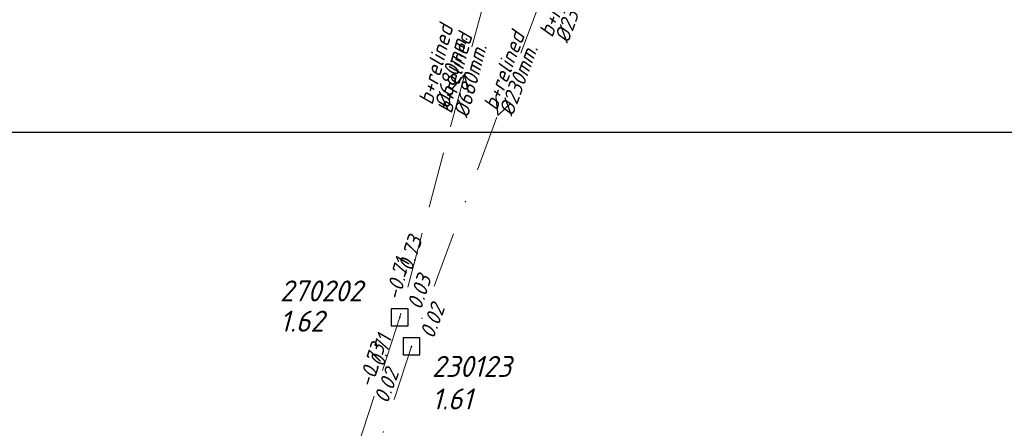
# Model space of a CAD drawing. Header units: metres. Extents: x 152202 to 157341, y 461610 to 468701.
# Tile 57 of 238: x 153283 to 153371, y 464368 to 464404. Entities that reach past the tile are written whole.
import ezdxf

# ---------------------------------------------------------------- set-up
doc = ezdxf.new("R2010")
doc.units = ezdxf.units.M
doc.header["$PDMODE"] = 64
doc.header["$PDSIZE"] = 1.5
doc.linetypes.add('RI-HWA', pattern=[7.4, 5, -2.4])
doc.linetypes.add('RI-VWA', pattern=[11, 5, -3, 0, -3])
doc.layers.get('0').update_dxf_attribs({"linetype": 'CONTINUOUS'})
doc.layers.get('DEFPOINTS').update_dxf_attribs({"linetype": 'CONTINUOUS'})
for name, color, linetype, lineweight in [('B-OI-RI-HWA-BOB-T18', 150, 'CONTINUOUS', 18), ('B-OI-RI-HWA-MATERIAAL-T18', 150, 'CONTINUOUS', 18), ('B-OI-RI-HWA-PUTDEKSELHOOGTE-T25', 150, 'CONTINUOUS', 25), ('B-OI-RI-HWA-PUTNUMMER-T25', 150, 'CONTINUOUS', 25), ('B-OI-RI-HWA_DIAMETER-T18', 150, 'CONTINUOUS', 18), ('B-OI-RI-HWA_RIOOLPUT-S', 150, 'CONTINUOUS', 25), ('B-OI-RI-HWA_TRANSPORTLEIDING-G', 150, 'RI-HWA', 18), ('B-OI-RI-HWA_TRANSPORTLEIDING_BETON_700-G', 150, 'RI-HWA', 18), ('B-OI-RI-STROOMRICHTING-S', 252, 'CONTINUOUS', 25), ('B-OI-RI-VWA-BOB-T18', 34, 'CONTINUOUS', 18), ('B-OI-RI-VWA-DIAMETER-T18', 34, 'CONTINUOUS', 18), ('B-OI-RI-VWA-MATERIAAL-T18', 34, 'CONTINUOUS', 18), ('B-OI-RI-VWA_PUTDEKSELHOOGTE-T25', 34, 'CONTINUOUS', 25), ('B-OI-RI-VWA_PUTNUMMER-T25', 34, 'CONTINUOUS', 25), ('B-OI-RI-VWA_RIOOLPUT-S', 34, 'CONTINUOUS', 25), ('B-OI-RI-VWA_TRANSPORTLEIDING-G', 34, 'RI-VWA', 18), ('B-OI-RI-VWA_TRANSPORTLEIDING_BETON_250-G', 34, 'RI-VWA', 18)]:
    doc.layers.add(name, color=color, linetype=linetype, lineweight=lineweight)
doc.layers.add('gs dwa', color=34, linetype='CONTINUOUS')
doc.layers.add('gs rwa', color=150, linetype='CONTINUOUS')
doc.styles.add('NLCS-ISO-M750-T18_CURSIEF', font='NLCS-ISO.ttf', dxfattribs={"oblique": 15, "height": 1.35})
doc.styles.add('NLCS-ISO-M750-T25_CURSIEF', font='NLCS-ISO.ttf', dxfattribs={"oblique": 15, "height": 1.875})

# ---------------------------------------------------------------- blocks, each defined once
blk = doc.blocks.new('ACMAP_ANN_TEMPLATE_hwa-diam')
at = {"style": 'NLCS-ISO-M750-T18_CURSIEF', "oblique": 15}
blk.add_attdef('hwa-diam', (-3.7, -1.3), '', height=1.35, dxfattribs=at)
blk = doc.blocks.new('ACMAP_ANN_TEMPLATE_hwa-materiaal')
at = {"style": 'NLCS-ISO-M750-T18_CURSIEF', "oblique": 15}
blk.add_attdef('hwa-mat', (-3.7, 0.2), '', height=1.35, dxfattribs=at)
blk = doc.blocks.new('ACMAP_ANN_TEMPLATE_hwa-nap-l')
at = {"style": 'NLCS-ISO-M750-T18_CURSIEF', "oblique": 15}
blk.add_attdef('hwa-nap-l', (3.3, 0.2), '', height=1.35, dxfattribs=at)
blk = doc.blocks.new('ACMAP_ANN_TEMPLATE_hwa-nap-r')
at = {"style": 'NLCS-ISO-M750-T18_CURSIEF', "oblique": 15}
blk.add_attdef('hwa-nap-r', (-5.6, 0.2), '', height=1.35, dxfattribs=at)
blk = doc.blocks.new('ACMAP_ANN_TEMPLATE_vwa-diam')
at = {"style": 'NLCS-ISO-M750-T18_CURSIEF', "oblique": 15}
blk.add_attdef('vwa-diam', (0.3, -1.3), '', height=1.35, dxfattribs=at)
blk = doc.blocks.new('ACMAP_ANN_TEMPLATE_vwa-materiaal')
at = {"style": 'NLCS-ISO-M750-T18_CURSIEF', "oblique": 15}
blk.add_attdef('vwa-mat', (0.3, 0.2), '', height=1.35, dxfattribs=at)
blk = doc.blocks.new('ACMAP_ANN_TEMPLATE_vwa-nap-r')
at = {"style": 'NLCS-ISO-M750-T18_CURSIEF', "oblique": 15}
blk.add_attdef('vwa-nap-r', (-5.6, 0.2), '', height=1.35, dxfattribs=at)
blk = doc.blocks.new('ACMAP_ANN_TEMPLATE_hwa-puth')
at = {"color": 0, "linetype": 'ByBlock', "style": 'NLCS-ISO-M750-T25_CURSIEF', "oblique": 15}
blk.add_attdef('hwa-puth', (-9, -6.8), '', height=1.875, dxfattribs=at)
blk = doc.blocks.new('ACMAP_ANN_TEMPLATE_hwa-putnr')
at = {"color": 0, "linetype": 'ByBlock', "style": 'NLCS-ISO-M750-T25_CURSIEF', "oblique": 15}
blk.add_attdef('hwa-putnr', (-9, -4.1), '', height=1.875, dxfattribs=at)
blk = doc.blocks.new('ACMAP_ANN_TEMPLATE_vwa-puth')
at = {"style": 'NLCS-ISO-M750-T25_CURSIEF', "oblique": 15}
blk.add_attdef('vwa-puth', (-3, 5), '', height=1.875, dxfattribs=at)
blk = doc.blocks.new('ACMAP_ANN_TEMPLATE_vwa-putnr')
at = {"style": 'NLCS-ISO-M750-T25_CURSIEF', "oblique": 15}
blk.add_attdef('vaw-putnr', (-3, 7.9), '', height=1.875, dxfattribs=at)
blk = doc.blocks.new('ACMAP_ANN_TEMPLATE_vwa-nap-l')
at = {"style": 'NLCS-ISO-M750-T18_CURSIEF', "oblique": 15}
blk.add_attdef('vwa-nap-l', (3.3, 0.2), '', height=1.35, dxfattribs=at)

msp = doc.modelspace()

# ---------------------------------------------------------------- linework, layer by layer
at = {"layer": 'B-OI-RI-HWA_RIOOLPUT-S'}
msp.add_point((153317.26, 464377.74), dxfattribs=at)
at = {"layer": 'B-OI-RI-HWA_TRANSPORTLEIDING-G'}
for p, q in [((153328.82, 464421.01), (153317.26, 464377.74)), ((153317.26, 464377.74), (153301.13, 464328.14))]:
    msp.add_line(p, q, dxfattribs=at)
at = {"layer": 'B-OI-RI-HWA_TRANSPORTLEIDING-G', "flags": 128}
for points in [[(153328.82, 464421.01), (153317.26, 464377.74)], [(153317.26, 464377.74), (153301.13, 464328.14)]]:
    msp.add_lwpolyline(points, dxfattribs=at)
at = {"layer": 'B-OI-RI-HWA_TRANSPORTLEIDING_BETON_700-G'}
for points in [[(153328.82, 464421.01), (153317.26, 464377.74)], [(153317.26, 464377.74), (153301.13, 464328.14)]]:
    msp.add_lwpolyline(points, dxfattribs=at)
at = {"layer": 'B-OI-RI-STROOMRICHTING-S'}
for points in [[(153321.97, 464398.17), (153323.04, 464399.38), (153323.36, 464397.8)], [(153325.84, 464397.37), (153326.01, 464395.77), (153327.19, 464396.87)]]:
    msp.add_lwpolyline(points, dxfattribs=at)
at = {"layer": 'B-OI-RI-VWA_RIOOLPUT-S'}
msp.add_point((153318.32, 464375.14), dxfattribs=at)
at = {"layer": 'B-OI-RI-VWA_TRANSPORTLEIDING-G'}
msp.add_line((153333.7, 464416.4), (153318.32, 464375.14), dxfattribs=at)
at = {"layer": 'B-OI-RI-VWA_TRANSPORTLEIDING-G', "flags": 128}
for points in [[(153333.7, 464416.4), (153318.32, 464375.14)], [(153318.32, 464375.14), (153301.92, 464325.58)]]:
    msp.add_lwpolyline(points, dxfattribs=at)
at = {"layer": 'B-OI-RI-VWA_TRANSPORTLEIDING_BETON_250-G'}
for points in [[(153333.7, 464416.4), (153318.32, 464375.14)], [(153318.32, 464375.14), (153301.92, 464325.58)]]:
    msp.add_lwpolyline(points, dxfattribs=at)
at = {"layer": 'DEFPOINTS', "flags": 128}
msp.add_lwpolyline([(153455.279, 464633.805), (153450.849, 464633.507), (153415.71, 464633.507), (153265.71, 464633.507), (153265.71, 464456.506), (153265.71, 464394.258), (153455.279, 464394.258)], close=True, dxfattribs=at)
msp.add_lwpolyline([(153455.279, 464633.805), (153450.849, 464633.507), (153415.71, 464633.507), (153265.71, 464633.507), (153265.71, 464456.506), (153265.71, 464394.258), (153455.279, 464394.258)], close=True, dxfattribs=at)
at = {"layer": 'gs dwa'}
msp.add_point((153318.32, 464375.14), dxfattribs=at)
msp.add_point((153318.32, 464375.14), dxfattribs=at)
at = {"layer": 'gs rwa'}
msp.add_point((153317.26, 464377.74), dxfattribs=at)
msp.add_point((153317.26, 464377.74), dxfattribs=at)

# ---------------------------------------------------------------- block references
at = {"layer": 'B-OI-RI-HWA-BOB-T18'}
for name, rotation, values in [('ACMAP_ANN_TEMPLATE_hwa-nap-l', 71.98539101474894, {'hwa-nap-l': '-0.73'}), ('ACMAP_ANN_TEMPLATE_hwa-nap-r', 75.04221303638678, {'hwa-nap-r': '-0.71'})]:
    msp.add_blockref(name, (153317.26, 464377.74), dxfattribs=dict(at, rotation=rotation)).add_auto_attribs(values)
ref = msp.add_blockref('ACMAP_ANN_TEMPLATE_hwa-nap-r', (153318.879, 464384.526), dxfattribs=dict(at, rotation=75.04221303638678))
ref.add_attrib('hwa-nap-r', '-0.71', (153317.241, 464379.168), dxfattribs={"layer": '0', "color": 0, "linetype": 'ByBlock', "height": 1.35, "rotation": 75.04221, "style": 'NLCS-ISO-M750-T18_CURSIEF', "oblique": 15})
ref = msp.add_blockref('ACMAP_ANN_TEMPLATE_hwa-nap-l', (153313.942, 464368.152), dxfattribs=dict(at, rotation=71.98539101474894))
ref.add_attrib('hwa-nap-l', '-0.73', (153314.773, 464371.352), dxfattribs={"layer": '0', "color": 0, "linetype": 'ByBlock', "height": 1.35, "rotation": 71.98539, "style": 'NLCS-ISO-M750-T18_CURSIEF', "oblique": 15})
at = {"layer": 'B-OI-RI-HWA-MATERIAAL-T18', "rotation": 75.04221303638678}
msp.add_blockref('ACMAP_ANN_TEMPLATE_hwa-materiaal', (153321.33, 464400.154), dxfattribs=at).add_auto_attribs({'hwa-mat': 'b+relined'})
at = {"layer": 'B-OI-RI-HWA-MATERIAAL-T18'}
ref = msp.add_blockref('ACMAP_ANN_TEMPLATE_hwa-materiaal', (153323.04, 464399.375), dxfattribs=dict(at, rotation=75.04221303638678))
ref.add_attrib('hwa-mat', 'b+relined', (153321.892, 464395.852), dxfattribs={"layer": '0', "color": 0, "linetype": 'ByBlock', "height": 1.35, "rotation": 75.04221, "style": 'NLCS-ISO-M750-T18_CURSIEF', "oblique": 15})
at = {"layer": 'B-OI-RI-HWA-PUTDEKSELHOOGTE-T25'}
msp.add_blockref('ACMAP_ANN_TEMPLATE_hwa-puth', (153315.554, 464383.254), dxfattribs=at).add_auto_attribs({'hwa-puth': '1.62'})
at = {"layer": 'B-OI-RI-HWA-PUTNUMMER-T25'}
msp.add_blockref('ACMAP_ANN_TEMPLATE_hwa-putnr', (153315.554, 464383.254), dxfattribs=at).add_auto_attribs({'hwa-putnr': '270202'})
at = {"layer": 'B-OI-RI-HWA_DIAMETER-T18', "rotation": 75.04221303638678}
msp.add_blockref('ACMAP_ANN_TEMPLATE_hwa-diam', (153321.33, 464400.154), dxfattribs=at).add_auto_attribs({'hwa-diam': '%%c680mm.'})
at = {"layer": 'B-OI-RI-HWA_DIAMETER-T18'}
ref = msp.add_blockref('ACMAP_ANN_TEMPLATE_hwa-diam', (153323.04, 464399.375), dxfattribs=dict(at, rotation=75.04221303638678))
ref.add_attrib('hwa-diam', '%%c680mm.', (153323.341, 464395.465), dxfattribs={"layer": '0', "color": 0, "linetype": 'ByBlock', "height": 1.35, "rotation": 75.04221, "style": 'NLCS-ISO-M750-T18_CURSIEF', "oblique": 15})
at = {"layer": 'B-OI-RI-VWA-BOB-T18'}
for name, rotation, values in [('ACMAP_ANN_TEMPLATE_vwa-nap-l', 71.68999937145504, {'vwa-nap-l': '0.03'}), ('ACMAP_ANN_TEMPLATE_vwa-nap-r', 69.55665166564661, {'vwa-nap-r': '0.02'})]:
    msp.add_blockref(name, (153318.32, 464375.14), dxfattribs=dict(at, rotation=rotation)).add_auto_attribs(values)
ref = msp.add_blockref('ACMAP_ANN_TEMPLATE_vwa-nap-r', (153322.423, 464380.926), dxfattribs=dict(at, rotation=69.55665166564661))
ref.add_attrib('vwa-nap-r', '0.02', (153320.279, 464375.749), dxfattribs={"layer": '0', "color": 0, "linetype": 'ByBlock', "height": 1.35, "rotation": 69.55665, "style": 'NLCS-ISO-M750-T18_CURSIEF', "oblique": 15})
at = {"layer": 'B-OI-RI-VWA-DIAMETER-T18', "rotation": 69.55665166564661}
msp.add_blockref('ACMAP_ANN_TEMPLATE_vwa-diam', (153330.968, 464402.294), dxfattribs=at).add_auto_attribs({'vwa-diam': '%%c230mm.'})
at = {"layer": 'B-OI-RI-VWA-DIAMETER-T18'}
ref = msp.add_blockref('ACMAP_ANN_TEMPLATE_vwa-diam', (153326.01, 464395.77), dxfattribs=dict(at, rotation=69.55665166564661))
ref.add_attrib('vwa-diam', '%%c230mm.', (153327.333, 464395.597), dxfattribs={"layer": '0', "color": 0, "linetype": 'ByBlock', "height": 1.35, "rotation": 69.55665, "style": 'NLCS-ISO-M750-T18_CURSIEF', "oblique": 15})
at = {"layer": 'B-OI-RI-VWA-MATERIAAL-T18', "rotation": 69.55665166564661}
msp.add_blockref('ACMAP_ANN_TEMPLATE_vwa-materiaal', (153330.968, 464402.294), dxfattribs=at).add_auto_attribs({'vwa-mat': 'b+relined'})
at = {"layer": 'B-OI-RI-VWA-MATERIAAL-T18'}
ref = msp.add_blockref('ACMAP_ANN_TEMPLATE_vwa-materiaal', (153326.01, 464395.77), dxfattribs=dict(at, rotation=69.55665166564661))
ref.add_attrib('vwa-mat', 'b+relined', (153325.927, 464396.121), dxfattribs={"layer": '0', "color": 0, "linetype": 'ByBlock', "height": 1.35, "rotation": 69.55665, "style": 'NLCS-ISO-M750-T18_CURSIEF', "oblique": 15})
at = {"layer": 'B-OI-RI-VWA_PUTDEKSELHOOGTE-T25'}
ref = msp.add_blockref('ACMAP_ANN_TEMPLATE_vwa-puth', (153323.137, 464364.513), dxfattribs=at)
ref.add_attrib('vwa-puth', '1.61', (153320.137, 464369.513), dxfattribs={"layer": '0', "color": 0, "linetype": 'ByBlock', "height": 1.875, "style": 'NLCS-ISO-M750-T25_CURSIEF', "oblique": 15})
at = {"layer": 'B-OI-RI-VWA_PUTNUMMER-T25'}
ref = msp.add_blockref('ACMAP_ANN_TEMPLATE_vwa-putnr', (153323.137, 464364.513), dxfattribs=at)
ref.add_attrib('vaw-putnr', '230123', (153320.137, 464372.413), dxfattribs={"layer": '0', "color": 0, "linetype": 'ByBlock', "height": 1.875, "style": 'NLCS-ISO-M750-T25_CURSIEF', "oblique": 15})

doc.saveas('drawing.dxf')
